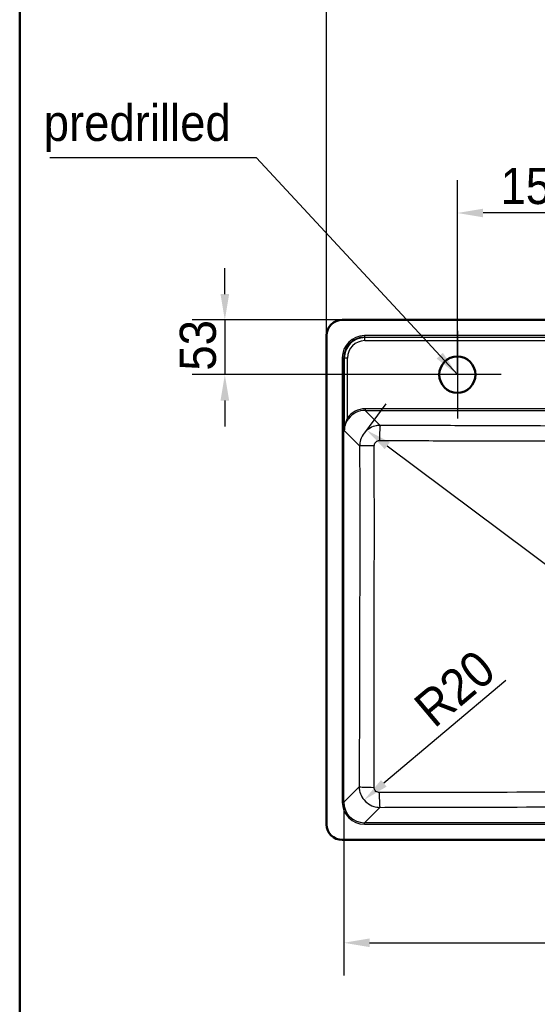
# Model space of a CAD drawing. Header units: millimetres. Extents: x 100 to 2000, y 93 to 2870.
# Tile 2 of 5: x 100 to 601, y 1324 to 2277. Entities that reach past the tile are written whole.
import ezdxf

# ---------------------------------------------------------------- set-up
doc = ezdxf.new("R2010")
doc.units = ezdxf.units.MM
doc.header["$LTSCALE"] = 10
for name, color, linetype, lineweight in [('Center Mark(ISO)', 7, 'Continuous', 25), ('Dimensions(ISO)', 7, 'Continuous', 25), ('Sketch Geometry(ISO)', 7, 'Continuous', 50), ('Symbols(ISO)', 7, 'Continuous', 25), ('Visible Edges(ISO)', 7, 'Continuous', 50), ('Visible Tangent Edges(ISO)', 7, 'Continuous', 25)]:
    doc.layers.add(name, color=color, linetype=linetype, lineweight=lineweight)
doc.styles.add('Text_3.5mm', font='arial.ttf', dxfattribs={"width": 0.9})
doc.dimstyles.new('KS-STANDARD', dxfattribs={"dimscale": 10, "dimtxt": 3.5, "dimasz": 2.5, "dimexe": 3.175, "dimexo": 0, "dimgap": 0.8, "dimtad": 1, "dimdec": 1, "dimrnd": 1e-08, "dimtxsty": 'Text_3.5mm', "dimcen": 0.09, "dimdle": 10, "dimclrd": 7, "dimclre": 7, "dimclrt": 7, "dimadec": 0, "dimazin": 2, "dimtfac": 0.714286, "dimtdec": 4, "dimtmove": 0, "dimatfit": 3, "dimfxl": 0, "dimtolj": 1, "dimlwd": 25, "dimlwe": 25, "dimarcsym": 0})
doc.dimstyles.new('KS-STANDARD$7', dxfattribs={"dimscale": 10, "dimtxt": 3.5, "dimasz": 2.5, "dimexe": 3.175, "dimexo": 0, "dimgap": 0.8, "dimtad": 1, "dimdec": 1, "dimrnd": 1e-08, "dimtxsty": 'Text_3.5mm', "dimcen": 0.09, "dimdle": 10, "dimclrd": 7, "dimclre": 7, "dimclrt": 7, "dimadec": 0, "dimazin": 2, "dimtfac": 0.714286, "dimtdec": 4, "dimtmove": 0, "dimatfit": 3, "dimfxl": 0, "dimtolj": 1, "dimlwd": 25, "dimlwe": 25, "dimarcsym": 0})

# ---------------------------------------------------------------- blocks, each defined once
blk = doc.blocks.new('Borders Marketing Border')
at = {"layer": 'Sketch Geometry(ISO)'}
blk.add_line((10, 10), (10, 287), dxfattribs=at)
blk = doc.blocks.new('*D7')
at = {"layer": 'Defpoints', "color": 0, "linetype": 'Continuous'}
for p in [(950.06, 2314.53), (397.06, 1971.07), (950.06, 1971.07)]:
    blk.add_point(p, dxfattribs=at)
at = {"layer": 'Dimensions(ISO)', "color": 7, "linetype": 'Continuous', "lineweight": 25}
for p, q in [((397.06, 1971.07), (397.06, 2346.28)), ((950.06, 1971.07), (950.06, 2346.28)), ((422.06, 2314.53), (925.06, 2314.53))]:
    blk.add_line(p, q, dxfattribs=at)
at = {"layer": 'Dimensions(ISO)', "color": 7, "linetype": 'Continuous'}
for points in [[(422.06, 2318.7), (422.06, 2310.36), (397.06, 2314.53)], [(925.06, 2318.7), (925.06, 2310.36), (950.06, 2314.53)]]:
    blk.add_solid(points, dxfattribs=at)
at = {"layer": 'Dimensions(ISO)', "color": 7, "linetype": 'Continuous', "lineweight": 25, "insert": (607.92, 2342.58), "char_height": 35, "attachment_point": 4, "style": 'Text_3.5mm'}
blk.add_mtext('\\A1;553{\\H25.000001;±0,5}', dxfattribs=at)
blk = doc.blocks.new('*D9')
at = {"layer": 'Defpoints', "color": 0, "linetype": 'Continuous'}
for p in [(434.89, 1878.25), (912.68, 1520.45), (913.57, 1521.64)]:
    blk.add_point(p, dxfattribs=at)
at = {"layer": 'Dimensions(ISO)', "color": 7, "linetype": 'Continuous', "lineweight": 25}
for p, q in [((434.89, 1878.25), (454.81, 1904.85)), ((455.79, 1864.45), (893.56, 1536.62)), ((912.68, 1520.45), (932.61, 1547.05))]:
    blk.add_line(p, q, dxfattribs=at)
at = {"layer": 'Dimensions(ISO)', "color": 7, "linetype": 'Continuous'}
for points in [[(458.29, 1867.79), (453.29, 1861.12), (435.78, 1879.44)], [(896.06, 1539.96), (891.07, 1533.29), (913.57, 1521.64)]]:
    blk.add_solid(points, dxfattribs=at)
at = {"layer": 'Dimensions(ISO)', "color": 7, "linetype": 'Continuous', "lineweight": 25, "insert": (722.18, 1697.29), "char_height": 35, "attachment_point": 4, "rotation": 323.17208, "style": 'Text_3.5mm'}
blk.add_mtext('\\A1;\\fArial Narrow|b0|i0;{\\H26.6000;~}\\fArial|b0|i0;597', dxfattribs=at)
blk = doc.blocks.new('*D10')
at = {"layer": 'Defpoints', "color": 0, "linetype": 'Continuous'}
for p in [(448.61, 1534.61), (433.29, 1521.69)]:
    blk.add_point(p, dxfattribs=at)
at = {"layer": 'Dimensions(ISO)', "color": 7, "linetype": 'Continuous', "lineweight": 25}
blk.add_line((570.45, 1637.39), (452.4, 1537.81), dxfattribs=at)
at = {"layer": 'Dimensions(ISO)', "color": 7, "linetype": 'Continuous'}
blk.add_solid([(449.72, 1541), (455.09, 1534.63), (433.29, 1521.69)], dxfattribs=at)
at = {"layer": 'Dimensions(ISO)', "color": 7, "linetype": 'Continuous', "lineweight": 25, "insert": (490.21, 1603.55), "char_height": 35, "attachment_point": 4, "rotation": 40.14888, "style": 'Text_3.5mm'}
blk.add_mtext('\\A1;R20', dxfattribs=at)
blk = doc.blocks.new('*D11')
at = {"layer": 'Defpoints', "color": 0, "linetype": 'Continuous'}
for p in [(523.56, 2089.57), (523.56, 1933.15), (673.56, 1933.15)]:
    blk.add_point(p, dxfattribs=at)
at = {"layer": 'Dimensions(ISO)', "color": 7, "linetype": 'Continuous', "lineweight": 25}
for p, q in [((523.56, 1933.15), (523.56, 2121.32)), ((673.56, 1933.15), (673.56, 2121.32)), ((648.56, 2089.57), (548.56, 2089.57))]:
    blk.add_line(p, q, dxfattribs=at)
at = {"layer": 'Dimensions(ISO)', "color": 7, "linetype": 'Continuous'}
for points in [[(548.56, 2093.73), (548.56, 2085.4), (523.56, 2089.57)], [(648.56, 2093.73), (648.56, 2085.4), (673.56, 2089.57)]]:
    blk.add_solid(points, dxfattribs=at)
at = {"layer": 'Dimensions(ISO)', "color": 7, "linetype": 'Continuous', "lineweight": 25, "insert": (565.3, 2115.44), "char_height": 35, "attachment_point": 4, "style": 'Text_3.5mm'}
blk.add_mtext('\\A1;150', dxfattribs=at)
blk = doc.blocks.new('*D13')
at = {"layer": 'Defpoints', "color": 0, "linetype": 'Continuous'}
for p in [(412.06, 1986.07), (298.55, 1933.15), (523.56, 1933.15)]:
    blk.add_point(p, dxfattribs=at)
at = {"layer": 'Dimensions(ISO)', "color": 7, "linetype": 'Continuous', "lineweight": 25}
for p, q in [((298.55, 2011.07), (298.55, 2036.07)), ((412.06, 1986.07), (266.8, 1986.07)), ((298.55, 1986.07), (298.55, 1933.15)), ((523.56, 1933.15), (266.8, 1933.15)), ((298.55, 1908.15), (298.55, 1883.15))]:
    blk.add_line(p, q, dxfattribs=at)
at = {"layer": 'Dimensions(ISO)', "color": 7, "linetype": 'Continuous'}
for points in [[(294.38, 2011.07), (302.72, 2011.07), (298.55, 1986.07)], [(294.38, 1908.15), (302.72, 1908.15), (298.55, 1933.15)]]:
    blk.add_solid(points, dxfattribs=at)
at = {"layer": 'Dimensions(ISO)', "color": 7, "linetype": 'Continuous', "lineweight": 25, "insert": (272.67, 1937.05), "char_height": 35, "attachment_point": 4, "rotation": 90, "style": 'Text_3.5mm'}
blk.add_mtext('\\A1;53', dxfattribs=at)
blk = doc.blocks.new('*D15')
at = {"layer": 'Defpoints', "color": 0, "linetype": 'Continuous'}
for p in [(413.68, 1519.61), (933.44, 1519.61), (933.44, 1383.55)]:
    blk.add_point(p, dxfattribs=at)
at = {"layer": 'Dimensions(ISO)', "color": 7, "linetype": 'Continuous', "lineweight": 25}
for p, q in [((413.68, 1519.61), (413.68, 1351.8)), ((933.44, 1519.61), (933.44, 1351.8)), ((438.68, 1383.55), (908.44, 1383.55))]:
    blk.add_line(p, q, dxfattribs=at)
at = {"layer": 'Dimensions(ISO)', "color": 7, "linetype": 'Continuous'}
for points in [[(438.68, 1387.72), (438.68, 1379.39), (413.68, 1383.55)], [(908.44, 1387.72), (908.44, 1379.39), (933.44, 1383.55)]]:
    blk.add_solid(points, dxfattribs=at)
at = {"layer": 'Dimensions(ISO)', "color": 7, "linetype": 'Continuous', "lineweight": 25, "insert": (630.58, 1409.42), "char_height": 35, "attachment_point": 4, "style": 'Text_3.5mm'}
blk.add_mtext('\\A1;\\fArial Narrow|b0|i0;{\\H26.6000;~}\\fArial|b0|i0;520', dxfattribs=at)

msp = doc.modelspace()

# ---------------------------------------------------------------- linework, layer by layer
at = {"layer": 'Center Mark(ISO)', "linetype": 'Continuous'}
for p, q in [((523.561, 1975.65), (523.561, 1890.65)), ((566.061, 1933.15), (481.061, 1933.15))]:
    msp.add_line(p, q, dxfattribs=at)
at = {"layer": 'Sketch Geometry(ISO)', "linetype": 'Continuous'}
msp.add_circle((523.561, 1933.15), 17.5, dxfattribs=at)
at = {"layer": 'Visible Edges(ISO)'}
for p, q in [((935.061, 1986.067), (412.061, 1986.067)), ((397.061, 1971.067), (397.061, 1498.067)), ((412.061, 1483.067), (935.061, 1483.067))]:
    msp.add_line(p, q, dxfattribs=at)
for centre, start, end in [((412.061, 1971.067), 90, 180), ((412.061, 1498.067), 180, 270)]:
    msp.add_arc(centre, 15, start, end, dxfattribs=at)
at = {"layer": 'Visible Tangent Edges(ISO)'}
for p, q in [((433.605, 1970.942), (433.605, 1969.448)), ((913.518, 1970.942), (433.605, 1970.942)), ((434.036, 1969.017), (433.605, 1969.448)), ((433.605, 1969.448), (913.518, 1969.448)), ((434.036, 1966.054), (434.036, 1969.017)), ((913.087, 1969.017), (434.036, 1969.017)), ((434.036, 1966.054), (913.087, 1966.054)), ((412.187, 1949.524), (413.681, 1949.524)), ((412.187, 1949.524), (412.187, 1519.611)), ((413.681, 1519.611), (413.681, 1949.524)), ((413.681, 1949.524), (414.125, 1949.08)), ((414.125, 1949.08), (414.178, 1879.027)), ((417.157, 1891.32), (417.113, 1949.106)), ((434.445, 1900.088), (434.445, 1898.607)), ((912.677, 1900.088), (434.445, 1900.088)), ((448.949, 1884.104), (434.445, 1898.607)), ((434.445, 1898.607), (912.677, 1898.607)), ((414.178, 1879.027), (429.011, 1864.194)), ((428.574, 1534.504), (413.681, 1519.611)), ((412.187, 1519.611), (413.681, 1519.611)), ((433.605, 1499.687), (448.497, 1514.579)), ((913.518, 1499.687), (433.605, 1499.687)), ((433.605, 1498.193), (433.605, 1499.687)), ((433.605, 1498.193), (913.518, 1498.193))]:
    msp.add_line(p, q, dxfattribs=at)
for centre, major_axis, ratio, start_param, end_param in [((433.769, 1949.36), (-15.319, 15.319), 0.9924325, 5.5015852, 7.0647854), ((433.769, 1949.36), (-14.266, 14.266), 0.9913115, 5.5015852, 7.0647854), ((434.178, 1948.95), (-13.442, 14.971), 0.9940003, 5.5556535, 7.1188537), ((434.178, 1948.976), (-11.562, 12.657), 0.9916405, 5.5471582, 7.1103583), ((417.113, 1949.08), (-3, -0.002), 0.0087265, 4.7123823, 6.1959155), ((434.626, 1878.49), (-14.622, 16.008), 0.9916405, 5.5471582, 6.4819069), ((434.626, 1878.503), (-13.658, 14.872), 0.9904642, 5.5445006, 6.4792493), ((417.157, 1891.333), (1.212, -0.884), 0.0070501, 4.7175319, 6.1615283), ((448.949, 1869.161), (0.064, 15), 0.0489645, 0.0873715, 1.5522926), ((443.954, 1864.194), (-15, -0.023), 0.0175132, 4.7617353, 6.1959054), ((443.517, 1534.504), (-15, 0.051), 0.0385614, 0.0873316, 1.535378), ((448.497, 1529.522), (0.046, -15), 0.0348817, 4.7514395, 6.1958656), ((433.769, 1519.775), (-15.319, -15.319), 0.9924325, 5.5015852, 7.0647854), ((433.769, 1519.775), (-14.266, -14.266), 0.9913115, 5.5015852, 7.0647854)]:
    msp.add_ellipse(centre, major_axis=major_axis, ratio=ratio, start_param=start_param, end_param=end_param, dxfattribs=at)
for points, knots in [([(417.157, 1891.32), (416.723, 1890.425), (416.323, 1889.485), (415.811, 1888.074), (415.658, 1887.619), (415.19, 1886.106), (414.922, 1885.027), (414.401, 1882.315), (414.222, 1880.669), (414.178, 1879.027)], [-1.392927, -1.392927, -1.392927, -1.392927, -1.0607472, -1.0607472, -0.9045058, -0.9045058, -0.5422795, -0.5422795, 0.001839, 0.001839, 0.001839, 0.001839]), ([(414.178, 1879.027), (414.244, 1880.552), (414.497, 1882.082), (415.231, 1884.603), (415.608, 1885.605), (416.263, 1887.012), (416.477, 1887.435), (417.195, 1888.747), (417.753, 1889.622), (418.36, 1890.454)], [-0.001839, -0.001839, -0.001839, -0.001839, 0.5422795, 0.5422795, 0.9045058, 0.9045058, 1.0607472, 1.0607472, 1.392927, 1.392927, 1.392927, 1.392927]), ([(448.949, 1884.104), (447.65, 1884.098), (446.351, 1883.965), (443.031, 1883.294), (441.048, 1882.558), (437.035, 1880.301), (435.076, 1878.651), (431.881, 1874.716), (430.656, 1872.424), (429.322, 1868.113), (429.022, 1866.152), (429.011, 1864.194)], [0, 0, 0, 0, 0.09835135, 0.09835135, 0.2557135, 0.2557135, 0.44446959, 0.44446959, 0.63589838, 0.63589838, 0.7837963, 0.7837963, 0.7837963, 0.7837963]), ([(898.174, 1884.104), (860.284, 1883.941), (822.393, 1883.781), (768.848, 1883.586), (753.204, 1883.534), (716.231, 1883.432), (694.897, 1883.392), (665.361, 1883.392), (657.161, 1883.398), (631.839, 1883.43), (614.721, 1883.473), (574.834, 1883.595), (552.067, 1883.68), (507.615, 1883.856), (485.929, 1883.946), (459.146, 1884.06), (454.047, 1884.082), (448.949, 1884.104)], [-44.9562718, -44.9562718, -44.9562718, -44.9562718, -33.5756243, -33.5756243, -28.8788161, -28.8788161, -22.4781359, -22.4781359, -20.0180126, -20.0180126, -14.8808618, -14.8808618, -8.0445322, -8.0445322, -1.5314193, -1.5314193, 0, 0, 0, 0]), ([(443.214, 1864.455), (443.213, 1864.949), (443.287, 1865.444), (443.617, 1866.529), (443.922, 1867.105), (444.723, 1868.092), (445.215, 1868.505), (446.224, 1869.067), (446.723, 1869.249), (447.56, 1869.412), (447.888, 1869.443), (448.216, 1869.442)], [-0.7837963, -0.7837963, -0.7837963, -0.7837963, -0.63589838, -0.63589838, -0.44446959, -0.44446959, -0.2557135, -0.2557135, -0.09835135, -0.09835135, 0, 0, 0, 0]), ([(448.216, 1869.442), (453.316, 1869.425), (458.417, 1869.409), (485.214, 1869.328), (506.913, 1869.27), (551.42, 1869.185), (574.225, 1869.161), (614.265, 1869.175), (631.482, 1869.201), (657.01, 1869.228), (665.285, 1869.234), (695.093, 1869.234), (716.601, 1869.192), (753.748, 1869.164), (769.437, 1869.165), (823.093, 1869.216), (861.002, 1869.32), (898.907, 1869.442)], [0, 0, 0, 0, 1.5314193, 1.5314193, 8.0445322, 8.0445322, 14.8808618, 14.8808618, 20.0180126, 20.0180126, 22.4781359, 22.4781359, 28.8788161, 28.8788161, 33.5756243, 33.5756243, 44.9562718, 44.9562718, 44.9562718, 44.9562718]), ([(429.011, 1864.194), (429.06, 1832.464), (429.082, 1800.728), (429.066, 1745.766), (429.043, 1722.539), (428.92, 1644.361), (428.76, 1589.426), (428.574, 1534.504)], [-32.9776139, -32.9776139, -32.9776139, -32.9776139, -23.4571744, -23.4571744, -16.4888069, -16.4888069, 0, 0, 0, 0]), ([(442.984, 1533.928), (443.106, 1588.908), (443.182, 1643.936), (443.225, 1722.335), (443.231, 1745.638), (443.235, 1800.788), (443.23, 1832.634), (443.214, 1864.455)], [0, 0, 0, 0, 16.4888069, 16.4888069, 23.4571744, 23.4571744, 32.9776139, 32.9776139, 32.9776139, 32.9776139]), ([(428.574, 1534.504), (428.581, 1533.211), (428.713, 1531.915), (429.381, 1528.607), (430.113, 1526.631), (432.355, 1522.634), (433.991, 1520.684), (437.896, 1517.491), (440.174, 1516.262), (444.504, 1514.899), (446.502, 1514.589), (448.497, 1514.579)], [0, 0, 0, 0, 0.09789284, 0.09789284, 0.25452138, 0.25452138, 0.44206903, 0.44206903, 0.63287658, 0.63287658, 0.78376208, 0.78376208, 0.78376208, 0.78376208]), ([(447.976, 1528.934), (447.472, 1528.933), (446.969, 1529.009), (445.878, 1529.345), (445.306, 1529.651), (444.326, 1530.45), (443.917, 1530.939), (443.358, 1531.944), (443.177, 1532.441), (443.014, 1533.275), (442.983, 1533.602), (442.984, 1533.928)], [-0.78376208, -0.78376208, -0.78376208, -0.78376208, -0.63287658, -0.63287658, -0.44206903, -0.44206903, -0.25452138, -0.25452138, -0.09789284, -0.09789284, 0, 0, 0, 0]), ([(899.147, 1528.934), (863.767, 1529.002), (828.367, 1529.051), (753.173, 1529.117), (713.369, 1529.13), (624.255, 1529.13), (574.959, 1529.11), (499.795, 1529.024), (473.88, 1528.984), (447.976, 1528.934)], [0, 0, 0, 0, 10.606746, 10.606746, 22.5121898, 22.5121898, 37.2583839, 37.2583839, 45.0243796, 45.0243796, 45.0243796, 45.0243796]), ([(448.497, 1514.579), (474.367, 1514.658), (500.241, 1514.729), (575.255, 1514.903), (624.407, 1514.972), (713.246, 1514.972), (752.93, 1514.928), (827.952, 1514.781), (863.292, 1514.687), (898.626, 1514.579)], [-45.0243796, -45.0243796, -45.0243796, -45.0243796, -37.2583839, -37.2583839, -22.5121898, -22.5121898, -10.606746, -10.606746, 0, 0, 0, 0])]:
    msp.add_open_spline(points, degree=3, knots=knots, dxfattribs=at)

# ---------------------------------------------------------------- block references
at = {"xscale": 10, "yscale": 10, "zscale": 10}
msp.add_blockref('Borders Marketing Border', (0, 0), dxfattribs=at)

# ---------------------------------------------------------------- texts
at = {"layer": 'Symbols(ISO)', "color": 7, "insert": (123.292, 2148.706), "char_height": 35, "width": 180.89558, "attachment_point": 7, "style": 'Text_3.5mm'}
msp.add_mtext('\\fArial|b0|i0;predrilled', dxfattribs=at)

# ---------------------------------------------------------------- dimensions: what is measured, and where the dimension line sits
at = {"layer": 'Dimensions(ISO)', "color": 7, "linetype": 'Continuous', "lineweight": 25}
for base, p1, p2, angle, override, picture, middle in [((950.061, 2314.531), (397.061, 1971.067), (950.061, 1971.067), 180, {"dimgap": 0.8, "dimdec": 1, "dimtol": 1, "dimlim": 0, "dimtp": 0.5, "dimtm": 0.5, "dimtdec": 4, "dimtofl": 0, "dimatfit": 1}, '*D7', (673.561, 2314.531)), ((523.561, 2089.567), (673.561, 1933.15), (523.561, 1933.15), 180, {"dimgap": 0.8, "dimdec": 1, "dimtol": 0, "dimlim": 0, "dimtp": 0, "dimtm": 0, "dimtdec": 4, "dimtofl": 0, "dimatfit": 1}, '*D11', (598.561, 2089.567)), ((298.549, 1933.15), (412.061, 1986.067), (523.561, 1933.15), 90, {"dimgap": 0.8, "dimdec": 0, "dimtol": 0, "dimlim": 0, "dimtp": 0, "dimtm": 0, "dimtdec": 4, "dimtofl": 1, "dimatfit": 1}, '*D13', (298.549, 1959.609))]:
    dim = msp.add_linear_dim(base=base, p1=p1, p2=p2, angle=angle, dimstyle='KS-STANDARD', override=override, dxfattribs=at)
    dim.commit()
    dim.dimension.update_dxf_attribs({"geometry": picture, "text_midpoint": middle, "dimtype": 160})
dim = msp.add_linear_dim(base=(913.575, 1521.639), p1=(434.889, 1878.246), p2=(912.682, 1520.447), angle=143.172081, text='\\fArial Narrow|b0|i0;{\\H26.6000;~}\\fArial|b0|i0;<>', dimstyle='KS-STANDARD', override={"dimgap": 0.8, "dimdec": 0, "dimtol": 0, "dimlim": 0, "dimtp": 0, "dimtm": 0, "dimtdec": 4, "dimtofl": 0, "dimatfit": 1}, dxfattribs=at)
dim.commit()
dim.dimension.update_dxf_attribs({"geometry": '*D9', "text_midpoint": (741.196, 1650.727), "dimtype": 160})
dim = msp.add_radius_dim(center=(448.607, 1534.611), mpoint=(433.294, 1521.695), dimstyle='KS-STANDARD', override={"dimgap": 0.8, "dimdec": 1, "dimlfac": 1, "dimcen": 0, "dimtol": 0, "dimlim": 0, "dimtp": 0, "dimtm": 0, "dimtdec": 4, "dimtofl": 0}, dxfattribs=at)
dim.commit()
dim.dimension.update_dxf_attribs({"geometry": '*D10', "text_midpoint": (535.612, 1608.004), "dimtype": 164})
dim = msp.add_linear_dim(base=(933.442, 1383.552), p1=(413.681, 1519.611), p2=(933.442, 1519.611), text='\\fArial Narrow|b0|i0;{\\H26.6000;~}\\fArial|b0|i0;<>', dimstyle='KS-STANDARD', override={"dimgap": 0.8, "dimdec": 0, "dimtol": 0, "dimlim": 0, "dimtp": 0, "dimtm": 0, "dimtdec": 0, "dimtofl": 0, "dimatfit": 1}, dxfattribs=at)
dim.commit()
dim.dimension.update_dxf_attribs({"geometry": '*D15', "text_midpoint": (673.661, 1383.552), "dimtype": 160})

# ---------------------------------------------------------------- leaders
at = {"layer": 'Symbols(ISO)', "color": 7, "linetype": 'Continuous', "lineweight": 25, "annotation_type": 0, "has_hookline": 1, "hookline_direction": 1, "text_width": 174.926}
msp.add_leader([(523.561, 1933.15), (329.188, 2142.873), (304.188, 2142.873)], dimstyle='KS-STANDARD$7', override={"dimgap": 0, "dimtad": 1}, dxfattribs=at)

doc.saveas('drawing.dxf')
